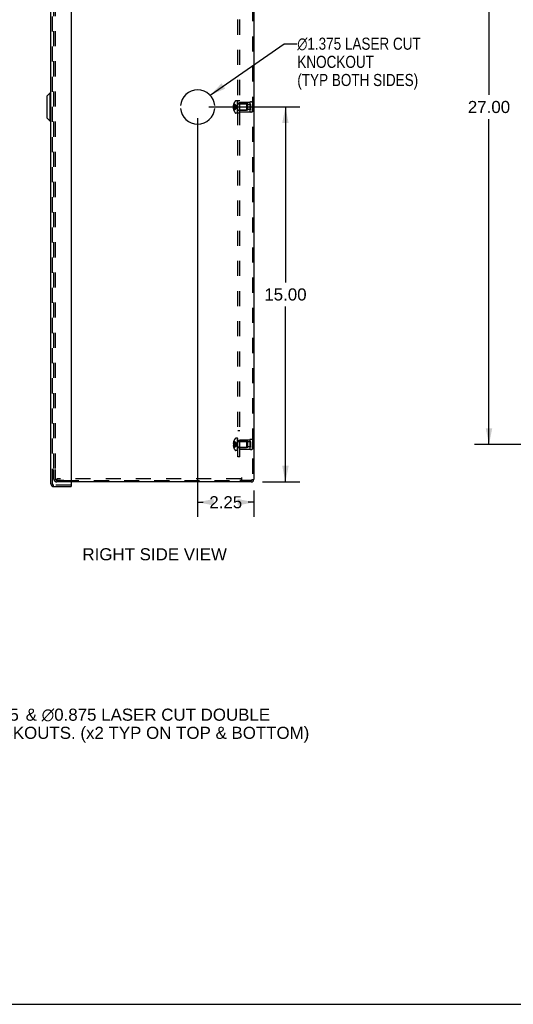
# Model space of a CAD drawing. Header units: inches. Extents: x 0 to 110, y 0 to 71.
# Tile 15 of 18: x 54 to 74, y 0 to 39. Entities that reach past the tile are written whole.
import ezdxf

# ---------------------------------------------------------------- set-up
doc = ezdxf.new("R2010")
doc.units = ezdxf.units.IN
doc.header["$LTSCALE"] = 6.032258
doc.header["$MEASUREMENT"] = 0
doc.linetypes.add('HIDDEN', pattern=[0.2, 0.1, -0.1])
doc.layers.get('0').update_dxf_attribs({"linetype": 'CONTINUOUS'})
for name, color, linetype in [('DEFAULT_2', 8, 'HIDDEN'), ('DIMENSIONS', 7, 'CONTINUOUS'), ('DOOR_ASSEMBLY', 7, 'CONTINUOUS'), ('OPEN', 7, 'CONTINUOUS'), ('SUBPANEL', 7, 'CONTINUOUS')]:
    doc.layers.add(name, color=color, linetype=linetype)
doc.styles.get("Standard").update_dxf_attribs({"font": 'arial.ttf'})
doc.styles.add('TEXTSTYLE_1', font='gdt', dxfattribs={"width": 0.8})
doc.dimstyles.new('DIMSTYLE_1', dxfattribs={"dimtxt": 0.483871, "dimasz": 0.645161, "dimexe": 0.09, "dimexo": 0.07, "dimgap": 0.0375, "dimtad": 0, "dimtih": 1, "dimtoh": 1, "dimzin": 4, "dimdsep": 46, "dimtxsty": 'Standard', "dimblk": '_FILLED', "dimblk1": '_FILLED', "dimblk2": '_FILLED', "dimcen": 0.09, "dimadec": 3, "dimazin": 1, "dimtfac": 1, "dimtdec": 3, "dimtofl": 0, "dimtmove": 0, "dimatfit": 3, "dimldrblk": '_FILLED', "dimfxl": 0, "dimtolj": 1, "dimtzin": 4, "dimarcsym": 0})
doc.dimstyles.get("Standard").update_dxf_attribs({"dimtxt": 0.548387, "dimasz": 0.645161, "dimexe": 0.09, "dimexo": 0.07, "dimgap": 0.09, "dimtad": 0, "dimtih": 1, "dimtoh": 1, "dimdec": 3, "dimzin": 4, "dimdsep": 46, "dimtxsty": 'Standard', "dimblk": '_FILLED', "dimblk1": '_FILLED', "dimblk2": '_FILLED', "dimcen": 0.09, "dimadec": 3, "dimazin": 1, "dimtp": 0.001, "dimtm": 0.001, "dimtfac": 1, "dimtdec": 3, "dimtofl": 0, "dimtmove": 0, "dimatfit": 3, "dimldrblk": '_FILLED', "dimfxl": 0, "dimtolj": 1, "dimtzin": 4, "dimarcsym": 0})

# ---------------------------------------------------------------- blocks, each defined once
blk = doc.blocks.new('_FILLED')
at = {"color": 0, "linetype": 'ByBlock'}
blk.add_solid([(0, 0), (-1, 0.2), (-1, -0.2)], dxfattribs=at)
blk = doc.blocks.new('*D16')
at = {"layer": 'DIMENSIONS', "color": 2, "linetype": 'Continuous'}
for p, q in [((75.679, 49.398), (72.201, 49.398)), ((72.781, 49.398), (72.781, 36.382)), ((72.781, 22.398), (72.781, 35.415)), ((75.689, 22.398), (72.201, 22.398))]:
    blk.add_line(p, q, dxfattribs=at)
at = {"layer": 'DIMENSIONS', "color": 2, "linetype": 'Continuous', "xscale": 0.6451612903, "yscale": 0.6451612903, "zscale": 0.6451612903}
for p, rotation in [((72.781, 49.398), 90), ((72.781, 22.398), 270)]:
    blk.add_blockref('_FILLED', p, dxfattribs=dict(at, rotation=rotation))
at = {"layer": 'DIMENSIONS', "color": 2, "linetype": 'Continuous', "insert": (72.781, 36.14), "char_height": 0.4839, "width": 1.69085, "attachment_point": 2, "line_spacing_factor": 0.9}
blk.add_mtext('27.00', dxfattribs=at)
blk = doc.blocks.new('*D19')
at = {"layer": 'DIMENSIONS', "color": 2, "linetype": 'Continuous'}
for p, q in [((61.572, 35.898), (65.216, 35.898)), ((64.635, 35.898), (64.635, 28.882)), ((64.635, 20.898), (64.635, 27.915)), ((63.71, 20.898), (65.216, 20.898))]:
    blk.add_line(p, q, dxfattribs=at)
at = {"layer": 'DIMENSIONS', "color": 2, "linetype": 'Continuous', "xscale": 0.6451612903, "yscale": 0.6451612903, "zscale": 0.6451612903}
for p, rotation in [((64.635, 35.898), 90), ((64.635, 20.898), 270)]:
    blk.add_blockref('_FILLED', p, dxfattribs=dict(at, rotation=rotation))
at = {"layer": 'DIMENSIONS', "color": 2, "linetype": 'Continuous', "insert": (64.635, 28.64), "char_height": 0.4839, "width": 1.69085, "attachment_point": 2, "line_spacing_factor": 0.9}
blk.add_mtext('15.00', dxfattribs=at)
blk = doc.blocks.new('*D20')
at = {"layer": 'DIMENSIONS', "color": 2, "linetype": 'Continuous'}
for p, q in [((61.121, 35.447), (61.121, 19.505)), ((63.371, 20.559), (63.371, 19.505)), ((61.121, 20.086), (61.346, 20.086)), ((63.371, 20.086), (63.145, 20.086))]:
    blk.add_line(p, q, dxfattribs=at)
at = {"layer": 'DIMENSIONS', "color": 2, "linetype": 'Continuous', "xscale": 0.6451612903, "yscale": 0.6451612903, "zscale": 0.6451612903, "rotation": 180}
blk.add_blockref('_FILLED', (61.121, 20.086), dxfattribs=at)
at = {"layer": 'DIMENSIONS', "color": 2, "linetype": 'Continuous', "xscale": 0.6451612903, "yscale": 0.6451612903, "zscale": 0.6451612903}
blk.add_blockref('_FILLED', (63.371, 20.086), dxfattribs=at)
at = {"layer": 'DIMENSIONS', "color": 2, "linetype": 'Continuous', "insert": (62.246, 20.328), "char_height": 0.4839, "width": 1.31491, "attachment_point": 2, "line_spacing_factor": 0.9}
blk.add_mtext('2.25', dxfattribs=at)

msp = doc.modelspace()

# ---------------------------------------------------------------- linework, layer by layer
at = {"color": 3, "linetype": 'Continuous'}
for p, q in [((63.371, 50.786), (63.371, 21.01)), ((63.259, 20.898), (56.062, 20.898))]:
    msp.add_line(p, q, dxfattribs=at)
at = {"color": 7, "linetype": 'Continuous'}
msp.add_line((0, 0), (109.677, 0), dxfattribs=at)
at = {"color": 3, "linetype": 'Continuous'}
msp.add_arc((63.259, 21.01), 0.112, 270, 360, dxfattribs=at)
at = {"layer": 'DEFAULT_2', "color": 8, "linetype": 'HIDDEN'}
for p, q in [((63.311, 50.786), (63.311, 21.01)), ((55.371, 21.438), (55.371, 50.358)), ((55.431, 21.438), (55.431, 50.358)), ((62.569, 35.948), (62.548, 35.948)), ((62.569, 35.849), (62.548, 35.849)), ((62.569, 36.003), (62.557, 36.003)), ((62.569, 35.916), (62.557, 35.916)), ((62.569, 35.88), (62.557, 35.88)), ((62.57, 36.039), (62.569, 36.039)), ((62.569, 36.038), (62.57, 36.039)), ((62.569, 36.038), (62.569, 35.916)), ((62.57, 35.916), (62.569, 35.916)), ((62.569, 35.916), (62.599, 35.914)), ((62.569, 35.895), (62.569, 35.898)), ((62.569, 35.895), (62.569, 35.892)), ((62.57, 35.88), (62.569, 35.88)), ((62.569, 35.88), (62.569, 35.759)), ((62.598, 35.914), (62.627, 35.911)), ((62.716, 36.144), (62.654, 36.144)), ((62.706, 35.895), (62.73, 35.898)), ((62.706, 35.895), (62.73, 35.898)), ((62.716, 35.652), (62.716, 36.144)), ((62.736, 36.141), (62.721, 36.141)), ((62.721, 35.652), (62.721, 36.141)), ((62.736, 36.106), (62.721, 36.106)), ((62.736, 36.099), (62.721, 36.099)), ((62.736, 36.077), (62.721, 36.077)), ((62.736, 36.037), (62.721, 36.037)), ((62.736, 36.022), (62.721, 36.022)), ((62.736, 35.945), (62.721, 35.945)), ((62.736, 35.944), (62.721, 35.944)), ((62.736, 35.652), (62.736, 36.141)), ((62.753, 36.022), (63.081, 36.022)), ((62.811, 36.086), (63.211, 36.086)), ((62.811, 35.71), (62.811, 36.086)), ((63.123, 36.023), (62.811, 36.023)), ((63.091, 36.012), (63.081, 36.022)), ((63.081, 36.022), (63.081, 35.774)), ((63.091, 35.784), (63.091, 36.012)), ((63.123, 35.773), (63.123, 36.023)), ((63.248, 36), (63.123, 36)), ((63.211, 36.086), (63.211, 35.71)), ((63.248, 35.797), (63.248, 36)), ((63.31, 36.086), (63.311, 35.998)), ((63.31, 36.086), (63.31, 35.71)), ((62.569, 35.794), (62.557, 35.794)), ((62.569, 35.759), (62.57, 35.758)), ((62.57, 35.758), (62.569, 35.758)), ((62.716, 35.652), (62.654, 35.652)), ((62.736, 35.812), (62.721, 35.812)), ((62.736, 35.804), (62.721, 35.804)), ((62.736, 35.744), (62.721, 35.744)), ((62.736, 35.722), (62.721, 35.722)), ((62.736, 35.704), (62.721, 35.704)), ((62.736, 35.668), (62.721, 35.668)), ((62.721, 35.652), (62.736, 35.652)), ((62.753, 35.774), (63.081, 35.774)), ((63.123, 35.773), (62.811, 35.773)), ((62.811, 35.71), (63.211, 35.71)), ((63.091, 35.784), (63.081, 35.774)), ((63.248, 35.797), (63.123, 35.797)), ((63.31, 35.71), (63.311, 35.798)), ((62.569, 22.503), (62.557, 22.503)), ((62.57, 22.539), (62.569, 22.539)), ((62.57, 22.539), (62.569, 22.538)), ((62.569, 22.538), (62.569, 22.416)), ((62.716, 22.644), (62.654, 22.644)), ((62.716, 22.152), (62.716, 22.644)), ((62.736, 22.641), (62.721, 22.641)), ((62.721, 22.152), (62.721, 22.641)), ((62.736, 22.606), (62.721, 22.606)), ((62.736, 22.599), (62.721, 22.599)), ((62.736, 22.577), (62.721, 22.577)), ((62.736, 22.537), (62.721, 22.537)), ((62.736, 22.522), (62.721, 22.522)), ((62.736, 22.152), (62.736, 22.641)), ((62.753, 22.522), (63.081, 22.522)), ((62.811, 22.586), (63.211, 22.586)), ((62.811, 22.21), (62.811, 22.586)), ((63.123, 22.523), (62.811, 22.523)), ((63.091, 22.512), (63.081, 22.522)), ((63.081, 22.522), (63.081, 22.274)), ((63.091, 22.284), (63.091, 22.512)), ((63.123, 22.273), (63.123, 22.523)), ((63.248, 22.5), (63.123, 22.5)), ((63.211, 22.586), (63.211, 22.21)), ((63.248, 22.297), (63.248, 22.5)), ((63.31, 22.586), (63.311, 22.498)), ((63.31, 22.586), (63.31, 22.21)), ((62.569, 22.448), (62.548, 22.448)), ((62.569, 22.349), (62.548, 22.349)), ((62.569, 22.416), (62.557, 22.416)), ((62.569, 22.38), (62.557, 22.38)), ((62.569, 22.294), (62.557, 22.294)), ((62.57, 22.416), (62.569, 22.416)), ((62.569, 22.416), (62.599, 22.414)), ((62.57, 22.38), (62.569, 22.38)), ((62.569, 22.38), (62.569, 22.259)), ((62.569, 22.259), (62.57, 22.258)), ((62.57, 22.258), (62.569, 22.258)), ((62.57, 22.383), (62.57, 22.38)), ((62.598, 22.414), (62.627, 22.411)), ((62.716, 22.152), (62.654, 22.152)), ((62.706, 22.395), (62.73, 22.398)), ((62.736, 22.445), (62.721, 22.445)), ((62.736, 22.444), (62.721, 22.444)), ((62.736, 22.312), (62.721, 22.312)), ((62.736, 22.304), (62.721, 22.304)), ((62.736, 22.244), (62.721, 22.244)), ((62.736, 22.222), (62.721, 22.222)), ((62.736, 22.204), (62.721, 22.204)), ((62.736, 22.168), (62.721, 22.168)), ((62.721, 22.152), (62.736, 22.152)), ((62.753, 22.274), (63.081, 22.274)), ((63.123, 22.273), (62.811, 22.273)), ((62.811, 22.21), (63.211, 22.21)), ((63.091, 22.284), (63.081, 22.274)), ((63.248, 22.297), (63.123, 22.297)), ((63.31, 22.21), (63.311, 22.298)), ((55.371, 21.01), (55.371, 21.398)), ((55.431, 21.01), (55.431, 21.398)), ((55.766, 20.958), (55.483, 20.958)), ((56.062, 20.898), (55.483, 20.898)), ((62.871, 21.018), (55.49, 21.018)), ((55.49, 21.018), (55.49, 20.958)), ((55.766, 20.958), (62.808, 20.958)), ((62.871, 20.958), (62.808, 20.958)), ((62.871, 21.07), (62.871, 20.958)), ((63.259, 20.958), (62.871, 20.958))]:
    msp.add_line(p, q, dxfattribs=at)
for points in [[(62.557, 36.003), (62.555, 35.996), (62.553, 35.989), (62.552, 35.982), (62.551, 35.975), (62.55, 35.968), (62.549, 35.962), (62.548, 35.955), (62.548, 35.948)], [(62.548, 35.948), (62.548, 35.945), (62.548, 35.942), (62.549, 35.939), (62.55, 35.936), (62.55, 35.933), (62.551, 35.93), (62.552, 35.927), (62.554, 35.923), (62.555, 35.92), (62.557, 35.916)], [(62.557, 35.88), (62.555, 35.877), (62.554, 35.873), (62.552, 35.87), (62.551, 35.867), (62.55, 35.864), (62.55, 35.861), (62.549, 35.858), (62.548, 35.855), (62.548, 35.852), (62.548, 35.849)], [(62.548, 35.849), (62.548, 35.842), (62.549, 35.835), (62.55, 35.828), (62.551, 35.822), (62.552, 35.815), (62.553, 35.808), (62.555, 35.801), (62.557, 35.794)], [(62.569, 36.003), (62.598, 35.988), (62.627, 35.973), (62.654, 35.956), (62.68, 35.938), (62.706, 35.919), (62.73, 35.898)], [(62.569, 35.948), (62.598, 35.941), (62.627, 35.934), (62.654, 35.926), (62.68, 35.917), (62.706, 35.908), (62.73, 35.898)], [(62.57, 35.916), (62.57, 35.913), (62.57, 35.91), (62.569, 35.907), (62.569, 35.904), (62.569, 35.901), (62.569, 35.898)], [(62.569, 35.849), (62.598, 35.856), (62.627, 35.863), (62.654, 35.871), (62.68, 35.88), (62.706, 35.889), (62.73, 35.898)], [(62.569, 35.794), (62.598, 35.809), (62.627, 35.824), (62.654, 35.841), (62.68, 35.859), (62.706, 35.878), (62.73, 35.898)], [(62.569, 35.88), (62.598, 35.883), (62.627, 35.886), (62.654, 35.889), (62.68, 35.892), (62.706, 35.895)], [(62.57, 35.88), (62.57, 35.883), (62.57, 35.886), (62.569, 35.889), (62.569, 35.892)], [(62.57, 36.039), (62.599, 36.019), (62.627, 35.998), (62.654, 35.975), (62.68, 35.951), (62.706, 35.926), (62.73, 35.898)], [(62.57, 35.758), (62.599, 35.778), (62.627, 35.799), (62.654, 35.822), (62.68, 35.846), (62.706, 35.871), (62.73, 35.898)], [(62.57, 35.88), (62.599, 35.883), (62.627, 35.886), (62.654, 35.889), (62.68, 35.892)], [(62.627, 35.911), (62.654, 35.908), (62.68, 35.905), (62.706, 35.902), (62.73, 35.898)], [(62.654, 35.908), (62.68, 35.905), (62.706, 35.902), (62.73, 35.898)], [(62.557, 22.503), (62.555, 22.496), (62.553, 22.489), (62.552, 22.482), (62.551, 22.475), (62.55, 22.468), (62.549, 22.462), (62.548, 22.455), (62.548, 22.448)], [(62.569, 22.503), (62.598, 22.488), (62.627, 22.473), (62.654, 22.456), (62.68, 22.438), (62.706, 22.419), (62.73, 22.398)], [(62.57, 22.539), (62.599, 22.519), (62.627, 22.498), (62.654, 22.475), (62.68, 22.451), (62.706, 22.426), (62.73, 22.398)], [(62.548, 22.448), (62.548, 22.445), (62.548, 22.442), (62.549, 22.439), (62.55, 22.436), (62.55, 22.433), (62.551, 22.43), (62.552, 22.427), (62.554, 22.423), (62.555, 22.42), (62.557, 22.416)], [(62.557, 22.38), (62.555, 22.377), (62.554, 22.373), (62.552, 22.37), (62.551, 22.367), (62.55, 22.364), (62.55, 22.361), (62.549, 22.358), (62.548, 22.355), (62.548, 22.352), (62.548, 22.349)], [(62.548, 22.349), (62.548, 22.342), (62.549, 22.335), (62.55, 22.328), (62.551, 22.322), (62.552, 22.315), (62.553, 22.308), (62.555, 22.301), (62.557, 22.294)], [(62.569, 22.448), (62.598, 22.441), (62.627, 22.434), (62.654, 22.426), (62.68, 22.417), (62.706, 22.408), (62.73, 22.398)], [(62.569, 22.398), (62.569, 22.401), (62.569, 22.404), (62.569, 22.407), (62.57, 22.41), (62.57, 22.413), (62.57, 22.416)], [(62.57, 22.41), (62.569, 22.407), (62.569, 22.404)], [(62.569, 22.349), (62.598, 22.356), (62.627, 22.363), (62.654, 22.371), (62.68, 22.38), (62.706, 22.389), (62.73, 22.398)], [(62.57, 22.38), (62.57, 22.383), (62.57, 22.386), (62.569, 22.389), (62.569, 22.392), (62.569, 22.395), (62.569, 22.398)], [(62.569, 22.294), (62.598, 22.309), (62.627, 22.324), (62.654, 22.341), (62.68, 22.359), (62.706, 22.378), (62.73, 22.398)], [(62.569, 22.38), (62.598, 22.383), (62.627, 22.386), (62.654, 22.389), (62.68, 22.392), (62.706, 22.395)], [(62.569, 22.392), (62.569, 22.389), (62.57, 22.386)], [(62.57, 22.258), (62.599, 22.278), (62.627, 22.299), (62.654, 22.322), (62.68, 22.346), (62.706, 22.371), (62.73, 22.398)], [(62.57, 22.38), (62.599, 22.383), (62.627, 22.386), (62.654, 22.389), (62.68, 22.392)], [(62.627, 22.411), (62.654, 22.408), (62.68, 22.405), (62.706, 22.402), (62.73, 22.398)], [(62.654, 22.408), (62.68, 22.405), (62.706, 22.402), (62.73, 22.398)]]:
    msp.add_lwpolyline(points, dxfattribs=at)
for centre, radius, start, end in [((62.898, 35.898), 0.357, 156.9983, 162.9593), ((62.898, 35.898), 0.357, 139.0666, 156.8097), ((62.654, 36.109), 0.035, 90, 139.0666), ((62.753, 36.06), 0.0372, 180, 210.0497), ((62.753, 36.06), 0.0372, 242.4601, 270), ((63.26, 36), 0.1, 60.0508, 119.9492), ((62.898, 35.898), 0.357, 197.0407, 203.0017), ((62.898, 35.898), 0.357, 203.1903, 220.9334), ((62.654, 35.687), 0.035, 220.9334, 270), ((62.753, 35.737), 0.0372, 149.9503, 180), ((62.753, 35.737), 0.0372, 90, 117.5399), ((63.26, 35.797), 0.1, 240.0508, 299.9492), ((62.898, 22.398), 0.357, 156.9983, 162.9593), ((62.898, 22.398), 0.357, 139.0666, 156.8097), ((62.654, 22.609), 0.035, 90, 139.0666), ((62.753, 22.56), 0.0372, 180, 210.0497), ((62.753, 22.56), 0.0372, 242.4601, 270), ((63.26, 22.5), 0.1, 60.0508, 119.9492), ((62.898, 22.398), 0.357, 197.0407, 203.0017), ((62.898, 22.398), 0.357, 203.1903, 220.9334), ((62.654, 22.187), 0.035, 220.9334, 270), ((62.753, 22.237), 0.0372, 149.9503, 180), ((62.753, 22.237), 0.0372, 90, 117.5399), ((63.26, 22.297), 0.1, 240.0508, 299.9492), ((55.483, 21.01), 0.112, 180, 270), ((55.483, 21.01), 0.052, 180, 270), ((63.259, 21.01), 0.052, 270, 360)]:
    msp.add_arc(centre, radius, start, end, dxfattribs=at)
at = {"layer": 'DOOR_ASSEMBLY', "color": 3, "linetype": 'Continuous'}
for p, q in [((55.252, 20.823), (55.252, 50.974)), ((56.062, 51.011), (56.062, 20.786)), ((55.364, 20.711), (56.062, 20.711))]:
    msp.add_line(p, q, dxfattribs=at)
at = {"layer": 'DOOR_ASSEMBLY', "color": 8, "linetype": 'HIDDEN'}
for p, q in [((55.312, 20.823), (55.312, 50.974)), ((56.047, 20.771), (55.364, 20.771))]:
    msp.add_line(p, q, dxfattribs=at)
at = {"layer": 'DOOR_ASSEMBLY', "color": 7, "linetype": 'Continuous'}
for p, q in [((55.096, 36.343), (55.214, 36.461)), ((55.096, 35.454), (55.096, 36.343)), ((55.214, 35.336), (55.214, 36.461)), ((55.252, 36.461), (55.214, 36.461)), ((55.096, 35.454), (55.214, 35.336)), ((55.252, 35.336), (55.214, 35.336)), ((56.047, 20.771), (56.062, 20.771)), ((56.062, 20.771), (56.062, 20.711))]:
    msp.add_line(p, q, dxfattribs=at)
at = {"layer": 'DOOR_ASSEMBLY', "color": 3, "linetype": 'Continuous'}
for centre, radius, start, end in [((55.364, 20.823), 0.112, 180, 270), ((56.047, 20.786), 0.015, 270, 360)]:
    msp.add_arc(centre, radius, start, end, dxfattribs=at)
at = {"layer": 'DOOR_ASSEMBLY', "color": 8, "linetype": 'HIDDEN'}
msp.add_arc((55.364, 20.823), 0.052, 180, 270, dxfattribs=at)
at = {"layer": 'OPEN', "color": 40, "linetype": 'Continuous'}
for start, end in [(4.5886, 175.4114), (184.5886, 355.4114)]:
    msp.add_arc((61.121, 35.898), 0.688, start, end, dxfattribs=at)
at = {"layer": 'SUBPANEL', "color": 8, "linetype": 'HIDDEN'}
for p, q in [((62.736, 21.898), (62.736, 49.898)), ((62.811, 21.898), (62.811, 49.898)), ((62.811, 36.14), (62.736, 36.14)), ((62.811, 36.039), (62.736, 36.039)), ((62.811, 35.758), (62.736, 35.758)), ((62.811, 35.656), (62.736, 35.656)), ((62.811, 22.94), (62.736, 22.94)), ((62.811, 22.539), (62.736, 22.539)), ((62.811, 22.507), (62.736, 22.507)), ((62.811, 22.289), (62.736, 22.289)), ((62.811, 22.258), (62.736, 22.258)), ((62.811, 21.898), (62.736, 21.898))]:
    msp.add_line(p, q, dxfattribs=at)

# ---------------------------------------------------------------- texts
at = {"layer": 'DIMENSIONS', "color": 2, "linetype": 'Continuous', "insert": (65.11, 38.672), "char_height": 0.48387, "width": 6.39015, "attachment_point": 1, "line_spacing_factor": 0.9, "style": 'TEXTSTYLE_1'}
msp.add_mtext('{\\fgdt;n}\\fArial;1.375 LASER CUT\\PKNOCKOUT\\P(TYP BOTH SIDES)', dxfattribs=at)
at = {"layer": 'DIMENSIONS', "color": 2, "linetype": 'Continuous', "line_spacing_factor": 0.9}
for s, insert, char_height, width, attachment_point in [('RIGHT SIDE VIEW', (59.401, 18.246), 0.48387, 5.77048, 2), (' \\fgdt;{\\fgdt;n}\\fArial;1.125 {\\ftxt.shx;\\W0.166667;\\H0.483871; }& \\fgdt;{\\fgdt;n}\\fArial;0.875 LASER CUT DOUBLE\\P KNOCKOUTS. (x2 TYP ON TOP & BOTTOM)', (51.584, 11.829), 0.483871, 13.98009, 1)]:
    msp.add_mtext(s, dxfattribs=dict(at, insert=insert, char_height=char_height, width=width, attachment_point=attachment_point))

# ---------------------------------------------------------------- dimensions: what is measured, and where the dimension line sits
at = {"layer": 'DIMENSIONS', "color": 2, "linetype": 'Continuous'}
for base, p1, p2, angle, picture, middle in [((72.781, 22.398), (75.749, 49.398), (75.759, 22.398), 270, '*D16', (72.775, 35.896)), ((64.635, 35.898), (63.64, 20.898), (61.502, 35.898), 90, '*D19', (64.656, 28.396)), ((61.121, 20.086), (63.371, 19.435), (61.121, 35.517), 180, '*D20', (62.241, 20.083))]:
    dim = msp.add_linear_dim(base=base, p1=p1, p2=p2, angle=angle, dimstyle='DIMSTYLE_1', dxfattribs=at)
    dim.commit()
    dim.dimension.update_dxf_attribs({"geometry": picture, "text_midpoint": middle, "dimtype": 160})

# ---------------------------------------------------------------- leaders
at = {"layer": 'DIMENSIONS', "color": 2, "linetype": 'Continuous', "annotation_type": 0, "has_hookline": 1, "hookline_direction": 1, "text_width": 4.793}
msp.add_leader([(61.622, 36.369), (64.585, 38.43), (65.11, 38.43)], dimstyle='Standard', override={"dimtad": 0}, dxfattribs=at)

doc.saveas('drawing.dxf')
